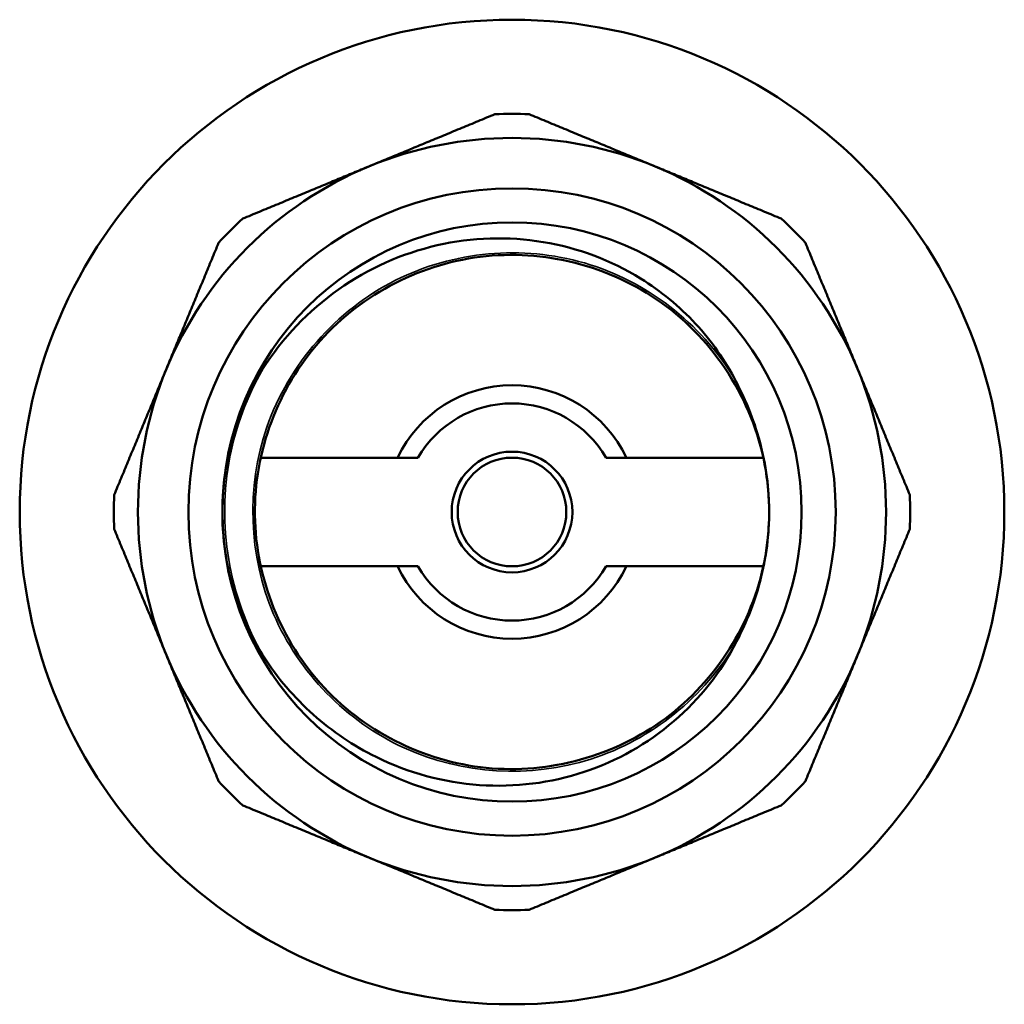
# Model space of a CAD drawing. Header units: millimetres. Extents: x 44 to 177, y 110 to 231.
# Tile 6 of 6: x 130 to 171, y 190 to 231. Entities that reach past the tile are written whole.
import ezdxf

# ---------------------------------------------------------------- set-up
doc = ezdxf.new("R2010")
doc.units = ezdxf.units.MM
doc.layers.add('Видимые тонкие (ГОСТ)', color=7, linetype='Continuous', lineweight=35)
doc.layers.add('Видимый контур (ГОСТ)', color=7, linetype='Continuous', lineweight=50)

msp = doc.modelspace()

# ---------------------------------------------------------------- linework, layer by layer
at = {"layer": 'Видимые тонкие (ГОСТ)'}
for points, knots in [([(159.698, 205.178), (158.377, 202.888), (156.181, 201.118), (153.663, 200.313), (151.146, 199.509), (148.331, 199.676), (145.927, 200.774), (143.524, 201.871), (141.554, 203.888), (140.513, 206.316), (139.473, 208.744), (139.371, 211.561), (140.233, 214.058), (141.137, 216.674), (143.094, 218.91), (145.567, 220.152), (147.963, 221.356), (150.817, 221.617), (153.392, 220.868), (155.952, 220.123), (158.21, 218.388), (159.589, 216.106), (159.616, 216.062), (159.642, 216.017), (159.668, 215.973)], [0.523432, 0.523432, 0.523432, 0.523432, 1.261383, 1.261383, 1.261383, 1.999151, 1.999151, 1.999151, 2.736741, 2.736741, 2.736741, 3.47416, 3.47416, 3.47416, 4.246878, 4.246878, 4.246878, 4.995448, 4.995448, 4.995448, 5.739742, 5.739742, 5.739742, 5.754182, 5.754182, 5.754182, 5.754182]), ([(140.092, 204.572), (138.659, 207.041), (138.156, 210.036), (138.705, 212.838), (138.954, 214.111), (139.42, 215.34), (140.065, 216.465)], [2.615728, 2.615728, 2.615728, 2.615728, 3.334981, 3.334981, 3.334981, 3.661887, 3.661887, 3.661887, 3.661887])]:
    msp.add_open_spline(points, degree=3, knots=knots, dxfattribs=at)
at = {"layer": 'Видимый контур (ГОСТ)'}
for p, q in [((146.494, 212.799), (139.976, 212.799)), ((160.805, 212.799), (154.288, 212.799)), ((139.976, 208.299), (146.494, 208.299)), ((154.288, 208.299), (160.805, 208.299))]:
    msp.add_line(p, q, dxfattribs=at)
for radius in [20.4, 13.412, 12, 12, 2.5, 2.25]:
    msp.add_circle((150.391, 210.549), radius, dxfattribs=at)
for radius, start, end in [(16.5, 87.55, 92.45), (15.5, 67.5, 112.5), (15.5, 112.5, 157.5), (15.5, 22.5, 67.5), (16.5, 132.55, 137.45), (16.5, 42.55, 47.45), (15.5, 157.5, 202.5), (15.5, 337.5, 22.5), (5.25, 25.3769, 154.6231), (4.5, 30, 150), (16.5, 177.55, 182.45), (16.5, 357.55, 2.45), (10.655, 358.4766, 1.8426), (5.25, 205.3769, 334.6231), (4.5, 210, 330), (15.5, 202.5, 247.5), (15.5, 292.5, 337.5), (16.5, 222.55, 227.45), (16.5, 312.55, 317.45), (15.5, 247.5, 292.5), (16.5, 267.55, 272.45)]:
    msp.add_arc((150.391, 210.549), radius, start, end, dxfattribs=at)
for points, weights in [([(144.459, 224.869), (146.991, 225.918), (149.685, 227.034)], [1, 1.02508877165, 1.01796927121]), ([(151.096, 227.034), (153.791, 225.918), (156.322, 224.869)], [1.01796927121, 1.02508877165, 1]), ([(139.233, 222.705), (141.928, 223.821), (144.459, 224.869)], [1.01796927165, 1.02508877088, 1]), ([(156.322, 224.869), (158.854, 223.821), (161.549, 222.705)], [1, 1.02508877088, 1.01796927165]), ([(136.071, 216.481), (137.119, 219.012), (138.235, 221.707)], [1, 1.02508877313, 1.01796927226]), ([(162.546, 221.707), (163.662, 219.012), (164.711, 216.481)], [1.01796927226, 1.02508877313, 1]), ([(133.906, 211.255), (135.022, 213.949), (136.071, 216.481)], [1.01796927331, 1.02508877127, 1]), ([(164.711, 216.481), (165.76, 213.949), (166.876, 211.255)], [1, 1.02508877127, 1.01796927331]), ([(136.071, 204.618), (135.022, 207.149), (133.906, 209.844)], [1, 1.02508877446, 1.01796927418]), ([(166.876, 209.844), (165.76, 207.149), (164.711, 204.618)], [1.01796927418, 1.02508877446, 1]), ([(138.235, 199.391), (137.119, 202.086), (136.071, 204.618)], [1.01796927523, 1.0250887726, 1]), ([(164.711, 204.618), (163.662, 202.086), (162.546, 199.391)], [1, 1.0250887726, 1.01796927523]), ([(144.459, 196.229), (141.928, 197.278), (139.233, 198.394)], [1, 1.02508877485, 1.01796927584]), ([(161.549, 198.394), (158.854, 197.278), (156.322, 196.229)], [1.01796927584, 1.02508877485, 1]), ([(149.685, 194.064), (146.991, 195.181), (144.459, 196.229)], [1.01796927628, 1.02508877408, 1]), ([(156.322, 196.229), (153.791, 195.181), (151.096, 194.064)], [1, 1.02508877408, 1.01796927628])]:
    msp.add_rational_spline(points, weights, degree=2, dxfattribs=at)
for points, knots in [([(140.059, 216.469), (140.883, 217.764), (141.95, 218.888), (144.436, 220.641), (145.824, 221.263), (148.734, 221.93), (150.226, 221.978), (153.116, 221.498), (154.488, 220.986), (156.56, 219.704), (157.326, 219.075), (158.658, 217.637), (159.221, 216.837), (159.668, 215.973)], [0, 0, 0, 0, 0.46059, 0.46059, 0.91292, 0.91292, 1.356987, 1.356987, 1.792788, 1.792788, 2.089323, 2.089323, 2.381871, 2.381871, 2.381871, 2.381871]), ([(161.038, 210.892), (161.027, 211.271), (160.995, 211.65), (160.943, 212.026), (160.566, 214.716), (159.117, 217.24), (156.983, 218.92), (154.906, 220.556), (152.204, 221.376), (149.568, 221.172), (146.939, 220.969), (144.403, 219.748), (142.604, 217.822), (140.809, 215.9), (139.765, 213.294), (139.737, 210.665), (139.708, 208.041), (140.691, 205.418), (142.437, 203.459), (144.193, 201.49), (146.702, 200.211), (149.327, 199.948), (151.939, 199.686), (154.64, 200.432), (156.747, 201.998), (158.856, 203.565), (160.349, 205.939), (160.85, 208.518), (160.962, 209.094), (161.026, 209.68), (161.042, 210.266)], [-6.251026, -6.251026, -6.251026, -6.251026, -6.144157, -6.144157, -6.144157, -5.379461, -5.379461, -5.379461, -4.63505, -4.63505, -4.63505, -3.892816, -3.892816, -3.892816, -3.152419, -3.152419, -3.152419, -2.413526, -2.413526, -2.413526, -1.670838, -1.670838, -1.670838, -0.931643, -0.931643, -0.931643, -0.191782, -0.191782, -0.191782, -0.026588, -0.026588, -0.026588, -0.026588]), ([(138.391, 210.516), (138.388, 211.741), (138.58, 212.962), (139.315, 215.199), (139.756, 215.994), (140.059, 216.469)], [0, 0, 0, 0, 0.367516, 0.367516, 0.7078995, 0.7078995, 0.7078995, 0.7078995]), ([(159.668, 215.973), (159.925, 215.476), (160.273, 214.753), (160.846, 212.87), (161.009, 211.887), (161.04, 210.892)], [0, 0, 0, 0, 0.1676363, 0.1676363, 0.3404958, 0.3404958, 0.3404958, 0.3404958]), ([(140.092, 204.572), (139.787, 205.045), (139.342, 205.837), (138.593, 208.07), (138.394, 209.29), (138.391, 210.516)], [0, 0, 0, 0, 0.1688875, 0.1688875, 0.3513737, 0.3513737, 0.3513737, 0.3513737]), ([(161.042, 210.266), (161.017, 209.271), (160.859, 208.287), (160.296, 206.401), (159.952, 205.676), (159.698, 205.178)], [0.0279761, 0.0279761, 0.0279761, 0.0279761, 0.3270089, 0.3270089, 0.6172364, 0.6172364, 0.6172364, 0.6172364]), ([(159.698, 205.178), (159.057, 203.921), (158.174, 202.802), (156.011, 200.945), (154.745, 200.231), (151.985, 199.316), (150.515, 199.134), (147.559, 199.338), (146.102, 199.735), (143.817, 200.863), (142.942, 201.454), (141.363, 202.863), (140.669, 203.677), (140.092, 204.572)], [0, 0, 0, 0, 0.423369, 0.423369, 0.854991, 0.854991, 1.294862, 1.294862, 1.742981, 1.742981, 2.057879, 2.057879, 2.376754, 2.376754, 2.376754, 2.376754])]:
    msp.add_open_spline(points, degree=3, knots=knots, dxfattribs=at)

doc.saveas('drawing.dxf')
